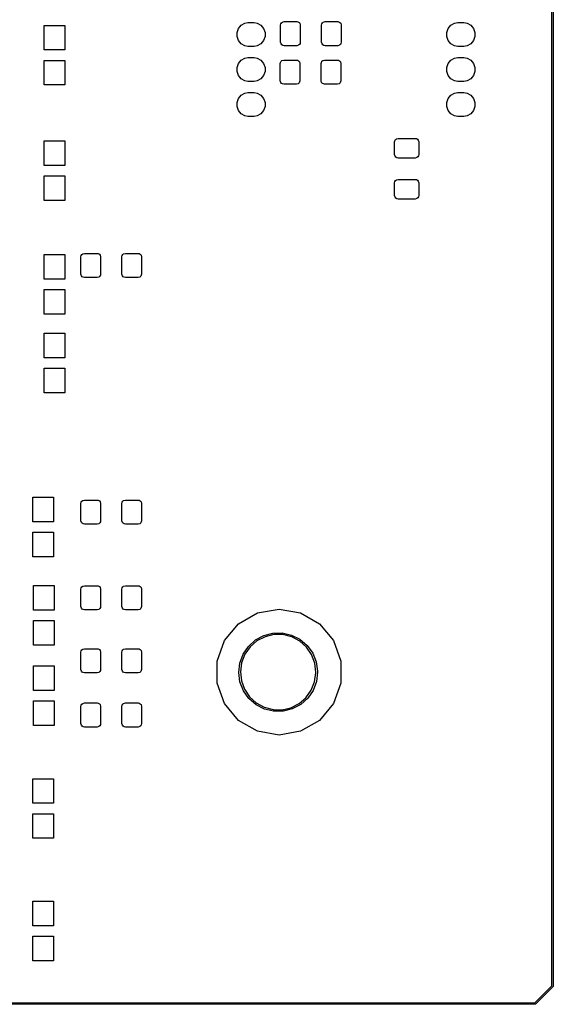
# Model space of a CAD drawing. Extents: x 81 to 161, y -172 to -32.
# Tile 2 of 4: x 123 to 161, y -172 to -101. Entities that reach past the tile are written whole.
import ezdxf

# ---------------------------------------------------------------- set-up
doc = ezdxf.new("R2010")
doc.units = 0
doc.header["$MEASUREMENT"] = 0
doc.layers.add('BLACK', color=7, linetype='CONTINUOUS')

msp = doc.modelspace()

# ---------------------------------------------------------------- linework, layer by layer
at = {"layer": 'BLACK', "linetype": 'CONTINUOUS'}
for p, q in [((161.304, -170.794), (161.303, -33.2312)), ((161.403, -33.2127), (161.403, -170.813)), ((141.716, -100.822), (141.841, -100.788)), ((141.841, -100.788), (142.766, -100.788)), ((142.766, -100.788), (142.852, -100.804)), ((144.691, -100.822), (144.816, -100.788)), ((144.816, -100.788), (145.741, -100.788)), ((145.741, -100.788), (145.827, -100.804)), ((124.411, -102.847), (124.411, -101.067)), ((124.411, -101.067), (125.911, -101.067)), ((125.911, -101.067), (125.911, -102.847)), ((138.43, -101.575), (138.534, -101.289)), ((138.534, -101.289), (138.73, -101.055)), ((138.73, -101.055), (138.994, -100.903)), ((138.994, -100.903), (139.218, -100.863)), ((139.218, -100.863), (139.674, -100.863)), ((139.674, -100.863), (139.898, -100.903)), ((139.898, -100.903), (140.162, -101.055)), ((140.162, -101.055), (140.358, -101.289)), ((140.358, -101.289), (140.462, -101.575)), ((141.591, -101.038), (141.606, -100.953)), ((141.591, -102.288), (141.591, -101.038)), ((141.606, -100.953), (141.649, -100.878)), ((141.649, -100.878), (141.716, -100.822)), ((142.852, -100.804), (142.927, -100.847)), ((142.927, -100.847), (142.983, -100.913)), ((142.983, -100.913), (143.016, -101.038)), ((143.016, -101.038), (143.016, -102.288)), ((144.566, -101.038), (144.581, -100.953)), ((144.566, -102.288), (144.566, -101.038)), ((144.581, -100.953), (144.624, -100.878)), ((144.624, -100.878), (144.691, -100.822)), ((145.827, -100.804), (145.902, -100.847)), ((145.902, -100.847), (145.958, -100.913)), ((145.958, -100.913), (145.991, -101.038)), ((145.991, -101.038), (145.991, -102.288)), ((153.67, -101.575), (153.774, -101.289)), ((153.774, -101.289), (153.97, -101.055)), ((153.97, -101.055), (154.234, -100.903)), ((154.234, -100.903), (154.458, -100.863)), ((154.458, -100.863), (154.914, -100.863)), ((154.914, -100.863), (155.138, -100.903)), ((155.138, -100.903), (155.402, -101.055)), ((155.402, -101.055), (155.598, -101.289)), ((155.598, -101.289), (155.702, -101.575)), ((138.43, -101.879), (138.43, -101.575)), ((138.534, -102.165), (138.43, -101.879)), ((138.73, -102.399), (138.534, -102.165)), ((140.358, -102.165), (140.162, -102.399)), ((140.462, -101.879), (140.358, -102.165)), ((140.462, -101.575), (140.462, -101.879)), ((153.67, -101.879), (153.67, -101.575)), ((153.774, -102.165), (153.67, -101.879)), ((153.97, -102.399), (153.774, -102.165)), ((155.598, -102.165), (155.402, -102.399)), ((155.702, -101.879), (155.598, -102.165)), ((155.702, -101.575), (155.702, -101.879)), ((125.911, -102.847), (124.411, -102.847)), ((138.994, -102.551), (138.73, -102.399)), ((139.218, -102.591), (138.994, -102.551)), ((139.674, -102.591), (139.218, -102.591)), ((139.898, -102.551), (139.674, -102.591)), ((140.162, -102.399), (139.898, -102.551)), ((141.624, -102.413), (141.591, -102.288)), ((141.68, -102.48), (141.624, -102.413)), ((141.755, -102.523), (141.68, -102.48)), ((141.841, -102.538), (141.755, -102.523)), ((142.766, -102.538), (141.841, -102.538)), ((142.891, -102.505), (142.766, -102.538)), ((142.958, -102.449), (142.891, -102.505)), ((143.001, -102.374), (142.958, -102.449)), ((143.016, -102.288), (143.001, -102.374)), ((144.599, -102.413), (144.566, -102.288)), ((144.655, -102.48), (144.599, -102.413)), ((144.73, -102.523), (144.655, -102.48)), ((144.816, -102.538), (144.73, -102.523)), ((145.741, -102.538), (144.816, -102.538)), ((145.866, -102.505), (145.741, -102.538)), ((145.933, -102.449), (145.866, -102.505)), ((145.976, -102.374), (145.933, -102.449)), ((145.991, -102.288), (145.976, -102.374)), ((154.234, -102.551), (153.97, -102.399)), ((154.458, -102.591), (154.234, -102.551)), ((154.914, -102.591), (154.458, -102.591)), ((155.138, -102.551), (154.914, -102.591)), ((155.402, -102.399), (155.138, -102.551)), ((124.411, -105.387), (124.411, -103.607)), ((124.411, -103.607), (125.911, -103.607)), ((125.911, -103.607), (125.911, -105.387)), ((138.534, -103.829), (138.73, -103.595)), ((138.73, -103.595), (138.994, -103.443)), ((138.994, -103.443), (139.218, -103.403)), ((139.218, -103.403), (139.674, -103.403)), ((139.674, -103.403), (139.898, -103.443)), ((139.898, -103.443), (140.162, -103.595)), ((140.162, -103.595), (140.358, -103.829)), ((141.622, -103.672), (141.689, -103.616)), ((141.689, -103.616), (141.814, -103.582)), ((141.814, -103.582), (142.739, -103.582)), ((142.739, -103.582), (142.825, -103.598)), ((142.825, -103.598), (142.9, -103.641)), ((142.9, -103.641), (142.956, -103.707)), ((144.597, -103.672), (144.664, -103.616)), ((144.664, -103.616), (144.789, -103.582)), ((144.789, -103.582), (145.714, -103.582)), ((145.714, -103.582), (145.8, -103.598)), ((145.8, -103.598), (145.875, -103.641)), ((145.875, -103.641), (145.931, -103.707)), ((153.774, -103.829), (153.97, -103.595)), ((153.97, -103.595), (154.234, -103.443)), ((154.234, -103.443), (154.458, -103.403)), ((154.458, -103.403), (154.914, -103.403)), ((154.914, -103.403), (155.138, -103.443)), ((155.138, -103.443), (155.402, -103.595)), ((155.402, -103.595), (155.598, -103.829)), ((138.43, -104.115), (138.534, -103.829)), ((138.43, -104.419), (138.43, -104.115)), ((140.358, -103.829), (140.462, -104.115)), ((140.462, -104.115), (140.462, -104.419)), ((141.564, -103.832), (141.579, -103.747)), ((141.564, -105.082), (141.564, -103.832)), ((141.579, -103.747), (141.622, -103.672)), ((142.956, -103.707), (142.989, -103.832)), ((142.989, -103.832), (142.989, -105.082)), ((144.539, -103.832), (144.554, -103.747)), ((144.539, -105.082), (144.539, -103.832)), ((144.554, -103.747), (144.597, -103.672)), ((145.931, -103.707), (145.964, -103.832)), ((145.964, -103.832), (145.964, -105.082)), ((153.67, -104.115), (153.774, -103.829)), ((153.67, -104.419), (153.67, -104.115)), ((155.598, -103.829), (155.702, -104.115)), ((155.702, -104.115), (155.702, -104.419)), ((138.534, -104.705), (138.43, -104.419)), ((138.73, -104.939), (138.534, -104.705)), ((138.994, -105.091), (138.73, -104.939)), ((140.162, -104.939), (139.898, -105.091)), ((140.358, -104.705), (140.162, -104.939)), ((140.462, -104.419), (140.358, -104.705)), ((141.597, -105.207), (141.564, -105.082)), ((142.989, -105.082), (142.974, -105.168)), ((144.572, -105.207), (144.539, -105.082)), ((145.964, -105.082), (145.949, -105.168)), ((153.774, -104.705), (153.67, -104.419)), ((153.97, -104.939), (153.774, -104.705)), ((154.234, -105.091), (153.97, -104.939)), ((155.402, -104.939), (155.138, -105.091)), ((155.598, -104.705), (155.402, -104.939)), ((155.702, -104.419), (155.598, -104.705)), ((125.911, -105.387), (124.411, -105.387)), ((139.218, -105.131), (138.994, -105.091)), ((139.674, -105.131), (139.218, -105.131)), ((139.898, -105.091), (139.674, -105.131)), ((141.653, -105.274), (141.597, -105.207)), ((141.728, -105.317), (141.653, -105.274)), ((141.814, -105.332), (141.728, -105.317)), ((142.739, -105.332), (141.814, -105.332)), ((142.864, -105.299), (142.739, -105.332)), ((142.931, -105.243), (142.864, -105.299)), ((142.974, -105.168), (142.931, -105.243)), ((144.628, -105.274), (144.572, -105.207)), ((144.703, -105.317), (144.628, -105.274)), ((144.789, -105.332), (144.703, -105.317)), ((145.714, -105.332), (144.789, -105.332)), ((145.839, -105.299), (145.714, -105.332)), ((145.906, -105.243), (145.839, -105.299)), ((145.949, -105.168), (145.906, -105.243)), ((154.458, -105.131), (154.234, -105.091)), ((154.914, -105.131), (154.458, -105.131)), ((155.138, -105.091), (154.914, -105.131)), ((138.43, -106.655), (138.534, -106.369)), ((138.534, -106.369), (138.73, -106.135)), ((138.73, -106.135), (138.994, -105.983)), ((138.994, -105.983), (139.218, -105.943)), ((139.218, -105.943), (139.674, -105.943)), ((139.674, -105.943), (139.898, -105.983)), ((139.898, -105.983), (140.162, -106.135)), ((140.162, -106.135), (140.358, -106.369)), ((140.358, -106.369), (140.462, -106.655)), ((153.67, -106.655), (153.774, -106.369)), ((153.774, -106.369), (153.97, -106.135)), ((153.97, -106.135), (154.234, -105.983)), ((154.234, -105.983), (154.458, -105.943)), ((154.458, -105.943), (154.914, -105.943)), ((154.914, -105.943), (155.138, -105.983)), ((155.138, -105.983), (155.402, -106.135)), ((155.402, -106.135), (155.598, -106.369)), ((155.598, -106.369), (155.702, -106.655)), ((138.43, -106.959), (138.43, -106.655)), ((138.534, -107.245), (138.43, -106.959)), ((140.462, -106.959), (140.358, -107.245)), ((140.462, -106.655), (140.462, -106.959)), ((153.67, -106.959), (153.67, -106.655)), ((153.774, -107.245), (153.67, -106.959)), ((155.702, -106.959), (155.598, -107.245)), ((155.702, -106.655), (155.702, -106.959)), ((138.73, -107.479), (138.534, -107.245)), ((138.994, -107.631), (138.73, -107.479)), ((139.218, -107.671), (138.994, -107.631)), ((139.674, -107.671), (139.218, -107.671)), ((139.898, -107.631), (139.674, -107.671)), ((140.162, -107.479), (139.898, -107.631)), ((140.358, -107.245), (140.162, -107.479)), ((153.97, -107.479), (153.774, -107.245)), ((154.234, -107.631), (153.97, -107.479)), ((154.458, -107.671), (154.234, -107.631)), ((154.914, -107.671), (154.458, -107.671)), ((155.138, -107.631), (154.914, -107.671)), ((155.402, -107.479), (155.138, -107.631)), ((155.598, -107.245), (155.402, -107.479)), ((149.889, -109.434), (149.932, -109.359)), ((149.932, -109.359), (149.999, -109.303)), ((149.999, -109.303), (150.124, -109.269)), ((150.124, -109.269), (151.374, -109.269)), ((151.374, -109.269), (151.46, -109.285)), ((151.46, -109.285), (151.535, -109.328)), ((151.535, -109.328), (151.591, -109.394)), ((124.411, -111.229), (124.411, -109.449)), ((124.411, -109.449), (125.911, -109.449)), ((125.911, -109.449), (125.911, -111.229)), ((149.874, -109.519), (149.889, -109.434)), ((149.874, -110.444), (149.874, -109.519)), ((151.591, -109.394), (151.624, -109.519)), ((151.624, -109.519), (151.624, -110.444)), ((149.907, -110.569), (149.874, -110.444)), ((149.963, -110.636), (149.907, -110.569)), ((150.038, -110.679), (149.963, -110.636)), ((150.124, -110.694), (150.038, -110.679)), ((151.374, -110.694), (150.124, -110.694)), ((151.499, -110.661), (151.374, -110.694)), ((151.566, -110.605), (151.499, -110.661)), ((151.609, -110.53), (151.566, -110.605)), ((151.624, -110.444), (151.609, -110.53)), ((125.911, -111.229), (124.411, -111.229)), ((124.411, -113.769), (124.411, -111.989)), ((124.411, -111.989), (125.911, -111.989)), ((125.911, -111.989), (125.911, -113.769)), ((149.874, -112.494), (149.889, -112.409)), ((149.874, -113.419), (149.874, -112.494)), ((149.889, -112.409), (149.932, -112.334)), ((149.932, -112.334), (149.999, -112.278)), ((149.999, -112.278), (150.124, -112.244)), ((150.124, -112.244), (151.374, -112.244)), ((151.374, -112.244), (151.46, -112.26)), ((151.46, -112.26), (151.535, -112.303)), ((151.535, -112.303), (151.591, -112.369)), ((151.591, -112.369), (151.624, -112.494)), ((151.624, -112.494), (151.624, -113.419)), ((149.907, -113.544), (149.874, -113.419)), ((149.963, -113.611), (149.907, -113.544)), ((150.038, -113.654), (149.963, -113.611)), ((150.124, -113.669), (150.038, -113.654)), ((151.499, -113.636), (151.374, -113.669)), ((151.566, -113.58), (151.499, -113.636)), ((151.609, -113.505), (151.566, -113.58)), ((151.624, -113.419), (151.609, -113.505)), ((125.911, -113.769), (124.411, -113.769)), ((151.374, -113.669), (150.124, -113.669)), ((124.411, -119.484), (124.411, -117.704)), ((124.411, -117.704), (125.911, -117.704)), ((125.911, -117.704), (125.911, -119.484)), ((127.086, -117.866), (127.101, -117.78)), ((127.086, -119.116), (127.086, -117.866)), ((127.101, -117.78), (127.144, -117.705)), ((127.144, -117.705), (127.211, -117.649)), ((127.211, -117.649), (127.336, -117.616)), ((127.336, -117.616), (128.261, -117.616)), ((128.261, -117.616), (128.347, -117.631)), ((128.347, -117.631), (128.422, -117.674)), ((128.422, -117.674), (128.478, -117.741)), ((128.478, -117.741), (128.511, -117.866)), ((128.511, -117.866), (128.511, -119.116)), ((130.061, -117.866), (130.076, -117.78)), ((130.061, -119.116), (130.061, -117.866)), ((130.076, -117.78), (130.119, -117.705)), ((130.119, -117.705), (130.186, -117.649)), ((130.186, -117.649), (130.311, -117.616)), ((130.311, -117.616), (131.236, -117.616)), ((131.236, -117.616), (131.322, -117.631)), ((131.322, -117.631), (131.397, -117.674)), ((131.397, -117.674), (131.453, -117.741)), ((131.453, -117.741), (131.486, -117.866)), ((131.486, -117.866), (131.486, -119.116)), ((127.119, -119.241), (127.086, -119.116)), ((127.175, -119.308), (127.119, -119.241)), ((127.25, -119.351), (127.175, -119.308)), ((127.336, -119.366), (127.25, -119.351)), ((128.261, -119.366), (127.336, -119.366)), ((128.386, -119.333), (128.261, -119.366)), ((128.453, -119.277), (128.386, -119.333)), ((128.496, -119.202), (128.453, -119.277)), ((128.511, -119.116), (128.496, -119.202)), ((130.094, -119.241), (130.061, -119.116)), ((130.15, -119.308), (130.094, -119.241)), ((130.225, -119.351), (130.15, -119.308)), ((130.311, -119.366), (130.225, -119.351)), ((131.236, -119.366), (130.311, -119.366)), ((131.361, -119.333), (131.236, -119.366)), ((131.428, -119.277), (131.361, -119.333)), ((131.471, -119.202), (131.428, -119.277)), ((131.486, -119.116), (131.471, -119.202)), ((125.911, -119.484), (124.411, -119.484)), ((124.411, -122.024), (124.411, -120.244)), ((124.411, -120.244), (125.911, -120.244)), ((125.911, -120.244), (125.911, -122.024)), ((125.911, -122.024), (124.411, -122.024)), ((124.411, -125.199), (124.411, -123.419)), ((124.411, -123.419), (125.911, -123.419)), ((125.911, -123.419), (125.911, -125.199)), ((125.911, -125.199), (124.411, -125.199)), ((124.411, -127.739), (124.411, -125.959)), ((124.411, -125.959), (125.911, -125.959)), ((125.911, -125.959), (125.911, -127.739)), ((125.911, -127.739), (124.411, -127.739)), ((123.585, -137.097), (123.585, -135.317)), ((123.585, -135.317), (125.085, -135.317)), ((125.085, -135.317), (125.085, -137.097)), ((127.086, -135.773), (127.101, -135.687)), ((127.086, -137.023), (127.086, -135.773)), ((127.101, -135.687), (127.144, -135.612)), ((127.144, -135.612), (127.211, -135.556)), ((127.211, -135.556), (127.336, -135.523)), ((127.336, -135.523), (128.261, -135.523)), ((128.261, -135.523), (128.347, -135.538)), ((128.347, -135.538), (128.422, -135.581)), ((128.422, -135.581), (128.478, -135.648)), ((128.478, -135.648), (128.511, -135.773)), ((128.511, -135.773), (128.511, -137.023)), ((130.061, -135.773), (130.076, -135.687)), ((130.061, -137.023), (130.061, -135.773)), ((130.076, -135.687), (130.119, -135.612)), ((130.119, -135.612), (130.186, -135.556)), ((130.186, -135.556), (130.311, -135.523)), ((130.311, -135.523), (131.236, -135.523)), ((131.236, -135.523), (131.322, -135.538)), ((131.322, -135.538), (131.397, -135.581)), ((131.397, -135.581), (131.453, -135.648)), ((131.453, -135.648), (131.486, -135.773)), ((131.486, -135.773), (131.486, -137.023)), ((125.085, -137.097), (123.585, -137.097)), ((127.119, -137.148), (127.086, -137.023)), ((127.175, -137.215), (127.119, -137.148)), ((127.25, -137.258), (127.175, -137.215)), ((128.386, -137.24), (128.261, -137.273)), ((128.453, -137.184), (128.386, -137.24)), ((128.496, -137.109), (128.453, -137.184)), ((128.511, -137.023), (128.496, -137.109)), ((130.094, -137.148), (130.061, -137.023)), ((130.15, -137.215), (130.094, -137.148)), ((130.225, -137.258), (130.15, -137.215)), ((131.361, -137.24), (131.236, -137.273)), ((131.428, -137.184), (131.361, -137.24)), ((131.471, -137.109), (131.428, -137.184)), ((131.486, -137.023), (131.471, -137.109)), ((123.585, -139.637), (123.585, -137.857)), ((123.585, -137.857), (125.085, -137.857)), ((125.085, -137.857), (125.085, -139.637)), ((127.336, -137.273), (127.25, -137.258)), ((128.261, -137.273), (127.336, -137.273)), ((130.311, -137.273), (130.225, -137.258)), ((131.236, -137.273), (130.311, -137.273)), ((125.085, -139.637), (123.585, -139.637)), ((123.649, -143.511), (123.649, -141.731)), ((123.649, -141.731), (125.149, -141.731)), ((125.149, -141.731), (125.149, -143.511)), ((127.086, -141.996), (127.101, -141.91)), ((127.086, -143.246), (127.086, -141.996)), ((127.101, -141.91), (127.144, -141.835)), ((127.144, -141.835), (127.211, -141.779)), ((127.211, -141.779), (127.336, -141.746)), ((127.336, -141.746), (128.261, -141.746)), ((128.261, -141.746), (128.347, -141.761)), ((128.347, -141.761), (128.422, -141.804)), ((128.422, -141.804), (128.478, -141.871)), ((128.478, -141.871), (128.511, -141.996)), ((128.511, -141.996), (128.511, -143.246)), ((130.061, -141.996), (130.076, -141.91)), ((130.061, -143.246), (130.061, -141.996)), ((130.076, -141.91), (130.119, -141.835)), ((130.119, -141.835), (130.186, -141.779)), ((130.186, -141.779), (130.311, -141.746)), ((130.311, -141.746), (131.236, -141.746)), ((131.236, -141.746), (131.322, -141.761)), ((131.322, -141.761), (131.397, -141.804)), ((131.397, -141.804), (131.453, -141.871)), ((131.453, -141.871), (131.486, -141.996)), ((131.486, -141.996), (131.486, -143.246)), ((125.149, -143.511), (123.649, -143.511)), ((127.119, -143.371), (127.086, -143.246)), ((127.175, -143.438), (127.119, -143.371)), ((127.25, -143.481), (127.175, -143.438)), ((127.336, -143.496), (127.25, -143.481)), ((128.261, -143.496), (127.336, -143.496)), ((128.386, -143.463), (128.261, -143.496)), ((128.453, -143.407), (128.386, -143.463)), ((128.496, -143.332), (128.453, -143.407)), ((128.511, -143.246), (128.496, -143.332)), ((130.094, -143.371), (130.061, -143.246)), ((130.15, -143.438), (130.094, -143.371)), ((130.225, -143.481), (130.15, -143.438)), ((130.311, -143.496), (130.225, -143.481)), ((131.236, -143.496), (130.311, -143.496)), ((131.361, -143.463), (131.236, -143.496)), ((131.428, -143.407), (131.361, -143.463)), ((131.471, -143.332), (131.428, -143.407)), ((131.486, -143.246), (131.471, -143.332)), ((139.915, -143.725), (141.478, -143.449)), ((141.478, -143.449), (143.041, -143.725)), ((123.649, -146.051), (123.649, -144.271)), ((123.649, -144.271), (125.149, -144.271)), ((125.149, -144.271), (125.149, -146.051)), ((138.541, -144.518), (139.915, -143.725)), ((143.041, -143.725), (144.415, -144.518)), ((137.521, -145.734), (138.541, -144.518)), ((144.415, -144.518), (145.435, -145.734)), ((136.978, -147.225), (137.521, -145.734)), ((139.246, -146.147), (139.755, -145.684)), ((139.872, -145.749), (139.375, -146.182)), ((139.755, -145.684), (140.36, -145.356)), ((140.458, -145.447), (139.872, -145.749)), ((140.36, -145.356), (141.026, -145.181)), ((141.099, -145.293), (140.458, -145.447)), ((141.026, -145.181), (141.714, -145.17)), ((141.758, -145.296), (141.099, -145.293)), ((141.714, -145.17), (142.385, -145.324)), ((142.398, -145.457), (141.758, -145.296)), ((142.385, -145.324), (142.999, -145.633)), ((142.981, -145.765), (142.398, -145.457)), ((143.473, -146.204), (142.981, -145.765)), ((142.999, -145.633), (143.523, -146.08)), ((145.435, -145.734), (145.978, -147.225)), ((125.149, -146.051), (123.649, -146.051)), ((127.086, -146.568), (127.101, -146.482)), ((127.101, -146.482), (127.144, -146.407)), ((127.144, -146.407), (127.211, -146.351)), ((127.211, -146.351), (127.336, -146.318)), ((127.336, -146.318), (128.261, -146.318)), ((128.261, -146.318), (128.347, -146.333)), ((128.347, -146.333), (128.422, -146.376)), ((128.422, -146.376), (128.478, -146.443)), ((128.478, -146.443), (128.511, -146.568)), ((130.061, -146.568), (130.076, -146.482)), ((130.076, -146.482), (130.119, -146.407)), ((130.119, -146.407), (130.186, -146.351)), ((130.186, -146.351), (130.311, -146.318)), ((130.311, -146.318), (131.236, -146.318)), ((131.236, -146.318), (131.322, -146.333)), ((131.322, -146.333), (131.397, -146.376)), ((131.397, -146.376), (131.453, -146.443)), ((131.453, -146.443), (131.486, -146.568)), ((138.863, -146.718), (139.246, -146.147)), ((139.375, -146.182), (138.996, -146.722)), ((143.846, -146.747), (143.473, -146.204)), ((143.523, -146.08), (143.924, -146.639)), ((127.086, -147.818), (127.086, -146.568)), ((128.511, -146.568), (128.511, -147.818)), ((130.061, -147.818), (130.061, -146.568)), ((131.486, -146.568), (131.486, -147.818)), ((136.978, -148.812), (136.978, -147.225)), ((138.626, -147.365), (138.863, -146.718)), ((138.996, -146.722), (138.757, -147.336)), ((144.079, -147.364), (143.846, -146.747)), ((143.924, -146.639), (144.181, -147.277)), ((145.978, -147.225), (145.978, -148.812)), ((123.649, -149.353), (123.649, -147.573)), ((123.649, -147.573), (125.149, -147.573)), ((125.149, -147.573), (125.149, -149.353)), ((127.119, -147.943), (127.086, -147.818)), ((127.175, -148.01), (127.119, -147.943)), ((128.496, -147.904), (128.453, -147.979)), ((128.511, -147.818), (128.496, -147.904)), ((130.094, -147.943), (130.061, -147.818)), ((130.15, -148.01), (130.094, -147.943)), ((131.471, -147.904), (131.428, -147.979)), ((131.486, -147.818), (131.471, -147.904)), ((138.551, -148.048), (138.626, -147.365)), ((138.757, -147.336), (138.671, -147.99)), ((144.159, -148.018), (144.079, -147.364)), ((144.181, -147.277), (144.278, -147.959)), ((144.278, -147.959), (144.278, -148.018)), ((127.25, -148.053), (127.175, -148.01)), ((127.336, -148.068), (127.25, -148.053)), ((128.261, -148.068), (127.336, -148.068)), ((128.386, -148.035), (128.261, -148.068)), ((128.453, -147.979), (128.386, -148.035)), ((130.225, -148.053), (130.15, -148.01)), ((130.311, -148.068), (130.225, -148.053)), ((131.236, -148.068), (130.311, -148.068)), ((131.361, -148.035), (131.236, -148.068)), ((131.428, -147.979), (131.361, -148.035)), ((138.64, -148.731), (138.551, -148.048)), ((138.671, -147.99), (138.743, -148.645)), ((138.743, -148.645), (138.97, -149.264)), ((144.065, -148.729), (144.158, -148.076)), ((144.158, -148.076), (144.159, -148.018)), ((144.278, -148.018), (144.196, -148.702)), ((125.149, -149.353), (123.649, -149.353)), ((137.521, -150.303), (136.978, -148.812)), ((138.89, -149.372), (138.64, -148.731)), ((139.286, -149.935), (138.89, -149.372)), ((138.97, -149.264), (139.337, -149.811)), ((143.434, -149.876), (143.819, -149.34)), ((143.953, -149.345), (143.563, -149.912)), ((143.819, -149.34), (144.065, -148.729)), ((144.196, -148.702), (143.953, -149.345)), ((145.978, -148.812), (145.435, -150.303)), ((123.649, -151.893), (123.649, -150.113)), ((123.649, -150.113), (125.149, -150.113)), ((125.149, -150.113), (125.149, -151.893)), ((139.805, -150.387), (139.286, -149.935)), ((139.337, -149.811), (139.825, -150.255)), ((142.933, -150.304), (143.434, -149.876)), ((143.563, -149.912), (143.049, -150.37)), ((127.086, -150.505), (127.101, -150.419)), ((127.086, -151.755), (127.086, -150.505)), ((127.101, -150.419), (127.144, -150.344)), ((127.144, -150.344), (127.211, -150.288)), ((127.211, -150.288), (127.336, -150.255)), ((127.336, -150.255), (128.261, -150.255)), ((128.261, -150.255), (128.347, -150.27)), ((128.347, -150.27), (128.422, -150.313)), ((128.422, -150.313), (128.478, -150.38)), ((128.478, -150.38), (128.511, -150.505)), ((128.511, -150.505), (128.511, -151.755)), ((130.061, -150.505), (130.076, -150.419)), ((130.061, -151.755), (130.061, -150.505)), ((130.076, -150.419), (130.119, -150.344)), ((130.119, -150.344), (130.186, -150.288)), ((130.186, -150.288), (130.311, -150.255)), ((130.311, -150.255), (131.236, -150.255)), ((131.236, -150.255), (131.322, -150.27)), ((131.322, -150.27), (131.397, -150.313)), ((131.397, -150.313), (131.453, -150.38)), ((131.453, -150.38), (131.486, -150.505)), ((131.486, -150.505), (131.486, -151.755)), ((138.541, -151.519), (137.521, -150.303)), ((140.416, -150.703), (139.805, -150.387)), ((139.825, -150.255), (140.404, -150.57)), ((140.404, -150.57), (141.042, -150.737)), ((141.085, -150.864), (140.416, -150.703)), ((141.042, -150.737), (141.701, -150.747)), ((141.701, -150.747), (142.344, -150.6)), ((142.441, -150.692), (141.773, -150.86)), ((142.344, -150.6), (142.933, -150.304)), ((143.049, -150.37), (142.441, -150.692)), ((145.435, -150.303), (144.415, -151.519)), ((139.915, -152.312), (138.541, -151.519)), ((141.773, -150.86), (141.085, -150.864)), ((144.415, -151.519), (143.041, -152.312)), ((125.149, -151.893), (123.649, -151.893)), ((127.119, -151.88), (127.086, -151.755)), ((127.175, -151.947), (127.119, -151.88)), ((127.25, -151.99), (127.175, -151.947)), ((127.336, -152.005), (127.25, -151.99)), ((128.261, -152.005), (127.336, -152.005)), ((128.386, -151.972), (128.261, -152.005)), ((128.453, -151.916), (128.386, -151.972)), ((128.496, -151.841), (128.453, -151.916)), ((128.511, -151.755), (128.496, -151.841)), ((130.094, -151.88), (130.061, -151.755)), ((130.15, -151.947), (130.094, -151.88)), ((130.225, -151.99), (130.15, -151.947)), ((130.311, -152.005), (130.225, -151.99)), ((131.236, -152.005), (130.311, -152.005)), ((131.361, -151.972), (131.236, -152.005)), ((131.428, -151.916), (131.361, -151.972)), ((131.471, -151.841), (131.428, -151.916)), ((131.486, -151.755), (131.471, -151.841)), ((141.478, -152.588), (139.915, -152.312)), ((143.041, -152.312), (141.478, -152.588)), ((123.585, -157.544), (123.585, -155.764)), ((123.585, -155.764), (125.085, -155.764)), ((125.085, -155.764), (125.085, -157.544)), ((125.085, -157.544), (123.585, -157.544)), ((123.585, -160.084), (123.585, -158.304)), ((123.585, -158.304), (125.085, -158.304)), ((125.085, -158.304), (125.085, -160.084)), ((125.085, -160.084), (123.585, -160.084)), ((123.585, -166.434), (123.585, -164.654)), ((123.585, -164.654), (125.085, -164.654)), ((125.085, -164.654), (125.085, -166.434)), ((125.085, -166.434), (123.585, -166.434)), ((123.585, -168.975), (123.585, -167.195)), ((123.585, -167.195), (125.085, -167.195)), ((125.085, -167.195), (125.085, -168.975)), ((125.085, -168.975), (123.585, -168.975)), ((160.063, -172.035), (161.304, -170.794)), ((161.387, -170.852), (160.12, -172.119)), ((161.392, -170.848), (161.387, -170.852)), ((161.396, -170.842), (161.392, -170.848)), ((161.4, -170.836), (161.396, -170.842)), ((161.401, -170.832), (161.4, -170.834)), ((161.4, -170.834), (161.4, -170.836)), ((161.402, -170.826), (161.401, -170.832)), ((161.404, -170.819), (161.402, -170.826)), ((161.403, -170.813), (161.404, -170.819)), ((160.081, -172.135), (82.8062, -172.135)), ((82.8247, -172.035), (160.063, -172.035)), ((160.088, -172.136), (160.081, -172.135)), ((160.094, -172.134), (160.088, -172.136)), ((160.101, -172.133), (160.094, -172.134)), ((160.103, -172.132), (160.101, -172.133)), ((160.105, -172.131), (160.103, -172.132)), ((160.11, -172.127), (160.105, -172.131)), ((160.116, -172.124), (160.11, -172.127)), ((160.12, -172.119), (160.116, -172.124))]:
    msp.add_line(p, q, dxfattribs=at)

doc.saveas('drawing.dxf')
